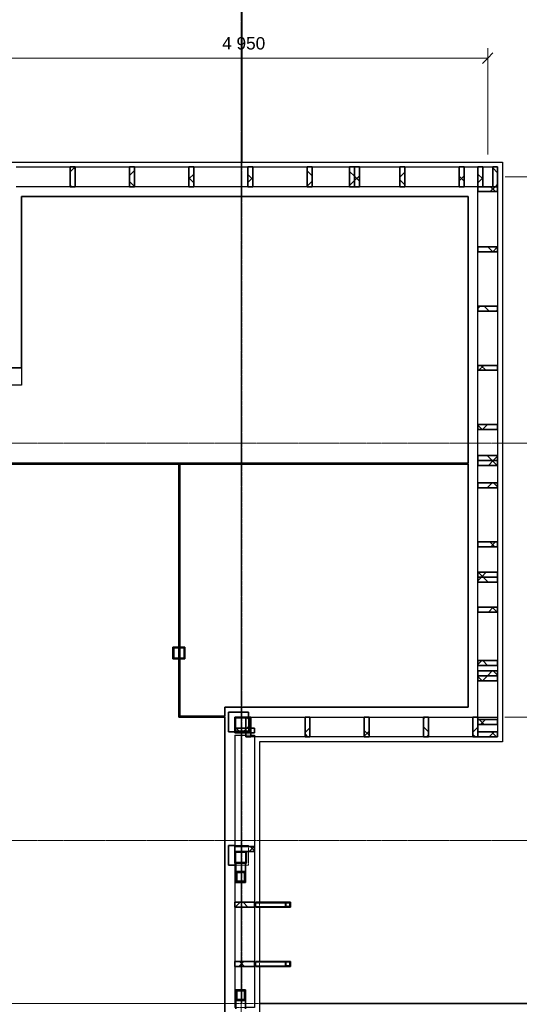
# Model space of a CAD drawing. Header units: millimetres. Extents: x -20574 to 8886, y -76409 to -50186.
# Tile 9 of 11: x -2248 to 2815, y -67659 to -57682. Entities that reach past the tile are written whole.
import ezdxf

# ---------------------------------------------------------------- set-up
doc = ezdxf.new("R2010")
doc.units = ezdxf.units.MM
doc.linetypes.add('Dash', pattern=[6.35, 3.175, -3.175])
doc.linetypes.add('Grid Line', pattern=[22.225, 12.7, -3.175, 3.175, -3.175])
for name, color, linetype, lineweight in [('216', 7, 'Continuous', 35), ('222', 7, 'Continuous', 35), ('223', 7, 'Continuous', 35), ('23', 7, 'Continuous', 25), ('25', 7, 'Continuous', 35), ('822', 7, 'Continuous', 9), ('842', 7, 'Continuous', 9), ('842-50', 7, 'Continuous', 9), ('852-UNDER', 7, 'Continuous', 25)]:
    doc.layers.add(name, color=color, linetype=linetype, lineweight=lineweight)
doc.styles.add('Arial_3', font='arial.ttf', dxfattribs={"height": 125})
doc.dimstyles.new('NO_Normal_2_5', dxfattribs={"dimscale": 304.8, "dimtxt": 127.532425, "dimasz": 0.347769, "dimexe": 0.328084, "dimexo": 0.246063, "dimgap": 0.164042, "dimtad": 1, "dimdec": 0, "dimzin": 0, "dimdsep": 46, "dimtxsty": 'Arial_3', "dimblk1": 'OBLIQUE', "dimblk2": 'OBLIQUE', "dimsah": 1, "dimcen": 0.09, "dimazin": 0, "dimtfac": 1, "dimtdec": 4, "dimtix": 1, "dimtmove": 0, "dimatfit": 3, "dimfxl": 1, "dimtvp": 1, "dimtolj": 1, "dimtzin": 0, "dimlwd": 18, "dimlwe": 18, "dimarcsym": 2})
pattern_1 = [(45, (0, 0), (-17.960512, 17.960512), [])]
pattern_2 = [(45, (0, 0), (-106.06602, 106.06602), []), (135, (0, 0), (-106.06602, -106.06602), [])]

# ---------------------------------------------------------------- blocks, each defined once
blk = doc.blocks.new('S-Frame_Wood_Glulam-Western Species - Svill 48x198-774793-RIVEPLAN')
at = {"layer": '852-UNDER'}
blk.add_line((2594.9, -59174.1), (2594.9, -59374.1), dxfattribs=at)
blk = doc.blocks.new('S-Frame_Steel_RHS _EN 10219-2_Cold formed welded_ - CF-RHS50x5-851268-RIVEPLAN')
at = {"layer": '852-UNDER'}
for p, q in [((1692.6, 20), (1392.6, 20)), ((1692.6, -20), (1392.6, -20))]:
    blk.add_line(p, q, dxfattribs=at)
blk = doc.blocks.new('Innstøpningsplate - Sveiseplate 200x200X15-V4-RIVEPLAN')
at = {"layer": '216', "linetype": 'Dash', "lineweight": 18}
blk.add_line((419.1, -364.6), (419.1, -214.7), dxfattribs=at)
at = {"layer": '852-UNDER'}
for p, q in [((419.1, -164.6), (219.1, -164.6)), ((219.1, -164.6), (219.1, -364.6)), ((419.1, -214.6), (419.1, -164.6)), ((219.1, -364.6), (281.4, -364.6))]:
    blk.add_line(p, q, dxfattribs=at)
blk = doc.blocks.new('S-Frame_Wood_Glulam-Western Species - Svill 48x198-780062-RIVEPLAN')
at = {"layer": '223', "linetype": 'Dash', "lineweight": 18}
for p, q in [((45.3, -64949.1), (45.3, -64749.1)), ((2592.8, -64749.1), (2592.8, -64949.1))]:
    blk.add_line(p, q, dxfattribs=at)
blk = doc.blocks.new('S-Frame_Wood_Glulam-Western Species - Svill 48x198-776194-RIVEPLAN')
at = {"layer": '223', "linetype": 'Dash', "lineweight": 18}
blk.add_line((2594.8, -64949), (2394.8, -64949), dxfattribs=at)
at = {"layer": '852-UNDER'}
for p, q in [((2444.8, -59174.1), (2544.8, -59174.1)), ((2394.8, -59984.1), (2394.8, -59424.1)), ((2594.8, -59424.1), (2594.8, -59984.1)), ((2394.8, -60584.1), (2394.8, -60034.1)), ((2594.8, -60034.1), (2594.8, -60584.1)), ((2394.8, -61184.1), (2394.8, -60634.1)), ((2594.8, -60634.1), (2594.8, -61184.1)), ((2394.8, -61784.1), (2394.8, -61234.1)), ((2594.8, -61234.1), (2594.8, -61784.1)), ((2394.8, -62099.1), (2394.8, -61834.1)), ((2594.8, -61834.1), (2594.8, -62099.1)), ((2394.8, -62374.1), (2394.8, -62199.1)), ((2594.8, -62199.1), (2594.8, -62374.1)), ((2394.8, -62974.1), (2394.8, -62424.1)), ((2594.8, -62424.1), (2594.8, -62974.1)), ((2394.8, -63280.6), (2394.8, -63024.1)), ((2594.8, -63024.1), (2594.8, -63280.6)), ((2394.8, -63634.1), (2394.8, -63380.6)), ((2594.8, -63380.6), (2594.8, -63634.1)), ((2394.8, -64174.1), (2394.8, -63684.1)), ((2594.8, -63684.1), (2594.8, -64174.1)), ((2394.8, -64280.6), (2394.8, -64224.1)), ((2594.8, -64224.1), (2594.8, -64280.6)), ((2394.8, -64749.1), (2394.8, -64380.6)), ((2594.8, -64380.6), (2594.8, -64774.1)), ((2594.8, -64824.1), (2594.8, -64899.1))]:
    blk.add_line(p, q, dxfattribs=at)
blk = doc.blocks.new('S-Frame_Wood_Glulam-Western Species - Svill 48x198-780122-RIVEPLAN')
at = {"layer": '223', "linetype": 'Dash', "lineweight": 18}
for p, q in [((44.7, -64949.1), (44.7, -64749.1)), ((2594.2, -64774.1), (2594.2, -64824)), ((2594.2, -64899.1), (2594.2, -64949.1))]:
    blk.add_line(p, q, dxfattribs=at)
at = {"layer": '852-UNDER'}
for p, q in [((93.1, -64749.1), (643.1, -64749.1)), ((693.1, -64749.1), (1243.1, -64749.1)), ((1293.1, -64749.1), (1843.1, -64749.1)), ((1893.1, -64749.1), (2344.8, -64749.1)), ((2394.8, -64749.1), (2594.2, -64749.1)), ((2594.2, -64749.1), (2594.2, -64774.1)), ((2594.2, -64824.1), (2594.2, -64899.1)), ((643.1, -64949.1), (93.1, -64949.1)), ((1243.1, -64949.1), (693.1, -64949.1)), ((1843.1, -64949.1), (1293.1, -64949.1)), ((2344.8, -64949.1), (1893.1, -64949.1))]:
    blk.add_line(p, q, dxfattribs=at)
blk = doc.blocks.new('S-Frame_Wood_Glulam-Western Species - Svill 48x198-774856-RIVEPLAN')
at = {"layer": '223', "linetype": 'Dash', "lineweight": 18}
for p, q in [((-2555.2, -59174.3), (-2555.2, -59174.1)), ((-2555.2, -59174.1), (-2535.2, -59174.1)), ((-2355.2, -59374.1), (-2555.2, -59374.1))]:
    blk.add_line(p, q, dxfattribs=at)
at = {"layer": '852-UNDER'}
for p, q in [((-2535.2, -59174.1), (-2335.2, -59174.1)), ((-2285.2, -59174.1), (-1735.2, -59174.1)), ((-1685.2, -59174.1), (-1135.2, -59174.1)), ((-1085.2, -59174.1), (-535.2, -59174.1)), ((-485.2, -59174.1), (64.8, -59174.1)), ((114.8, -59174.1), (664.8, -59174.1)), ((714.8, -59174.1), (1094.8, -59174.1)), ((1194.8, -59174.1), (1604.8, -59174.1)), ((1654.8, -59174.1), (2204.8, -59174.1)), ((2254.8, -59174.1), (2394.8, -59174.1)), ((2444.8, -59174.1), (2544.8, -59174.1)), ((-2335.2, -59374.1), (-2355.2, -59374.1)), ((-1735.2, -59374.1), (-2285.2, -59374.1)), ((-1135.2, -59374.1), (-1685.2, -59374.1)), ((-535.2, -59374.1), (-1085.2, -59374.1)), ((64.8, -59374.1), (-485.2, -59374.1)), ((664.8, -59374.1), (114.8, -59374.1)), ((1094.8, -59374.1), (714.8, -59374.1)), ((1604.8, -59374.1), (1194.8, -59374.1)), ((2204.8, -59374.1), (1654.8, -59374.1)), ((2394.8, -59374.1), (2254.8, -59374.1))]:
    blk.add_line(p, q, dxfattribs=at)
blk = doc.blocks.new('Innstøpningsplate - Sveiseplate 200x200X15-V5-RIVEPLAN')
at = {"layer": '216', "linetype": 'Dash', "lineweight": 18}
for p, q in [((419.1, -164.6), (281.4, -164.6)), ((419.1, -364.6), (419.1, -164.6)), ((281.4, -364.6), (419.1, -364.6))]:
    blk.add_line(p, q, dxfattribs=at)
at = {"layer": '852-UNDER'}
for p, q in [((281.4, -164.6), (219.1, -164.6)), ((219.1, -164.6), (219.1, -364.6)), ((219.1, -364.6), (281.4, -364.6))]:
    blk.add_line(p, q, dxfattribs=at)
blk = doc.blocks.new('S-Frame_Wood_Glulam-Western Species - Svill 48x198-862749-RIVEPLAN')
at = {"layer": '223', "linetype": 'Dash', "lineweight": 18}
for p, q in [((43.1, -64931.5), (93, -64931.5)), ((41.3, -67690.8), (-58.6, -67690.8))]:
    blk.add_line(p, q, dxfattribs=at)
at = {"layer": '852-UNDER'}
for p, q in [((-68.7, -64931.5), (43.1, -64931.5)), ((-68.7, -64931.5), (-68.7, -66059.1)), ((93.1, -64931.5), (131.3, -64931.5)), ((131.3, -64931.5), (131.3, -66059.1)), ((131.3, -66109.1), (131.3, -66624.1)), ((-68.7, -66229.1), (-68.7, -66624.1)), ((-68.7, -66674.1), (-68.7, -67224.1)), ((131.3, -66674.1), (131.3, -67224.1)), ((-68.7, -67274.1), (-68.7, -67690.8)), ((131.3, -67274.1), (131.3, -67690.8)), ((-58.7, -67690.8), (-68.7, -67690.8)), ((131.3, -67690.8), (41.3, -67690.8))]:
    blk.add_line(p, q, dxfattribs=at)
blk = doc.blocks.new('DIMBLOCK2-RIVEPLAN')
at = {"layer": '842-50', "lineweight": 18}
for p, q in [((-16143.4, -52974.1), (-16196.4, -52921.1)), ((-16143.4, -52974.1), (-16143.4, -67649.1)), ((-16143.4, -52974.1), (-16090.4, -53027.1)), ((-16143.4, -52974.1), (-16043.4, -52974.1)), ((-16143.4, -52974.1), (-16143.4, -52974.1)), ((-16143.4, -67649.1), (-16196.4, -67596.1)), ((-80.2, -67649.1), (-16243.4, -67649.1)), ((-16143.4, -67649.1), (-16090.4, -67702.1)), ((-16143.4, -67649.1), (-80.2, -67649.1))]:
    blk.add_line(p, q, dxfattribs=at)
at = {"layer": '842-50', "color": 0, "lineweight": 18, "insert": (-16355.6, -60576.5), "char_height": 125, "width": 635.7, "attachment_point": 1, "rotation": 90, "line_spacing_factor": 0.941778, "style": 'Arial_3'}
blk.add_mtext('14 675', dxfattribs=at)
blk = doc.blocks.new('_Oblique')
at = {"color": 0, "linetype": 'ByBlock', "lineweight": -2}
blk.add_line((-0.5, -0.5), (0.5, 0.5), dxfattribs=at)
blk = doc.blocks.new('DIMBLOCK9-RIVEPLAN')
at = {"layer": '842-50', "lineweight": 18}
for p, q in [((-2455.2, -59099.4), (-2455.2, -57971.1)), ((-2455.2, -58071.1), (-2402.2, -58018.1)), ((2494.8, -59049.1), (2494.8, -57971.1)), ((2494.8, -58071.1), (2547.8, -58018.1)), ((-2455.2, -58071.1), (-2508.2, -58124.1)), ((-2455.2, -58071.1), (2494.8, -58071.1)), ((-2455.2, -58071.1), (-2455.2, -59099.4)), ((2494.8, -58071.1), (2441.8, -58124.1)), ((2494.8, -58071.1), (2494.8, -59049.1))]:
    blk.add_line(p, q, dxfattribs=at)
at = {"layer": '842-50', "color": 0, "lineweight": 18, "insert": (-197, -57858.8), "char_height": 125, "width": 520.332, "attachment_point": 1, "line_spacing_factor": 0.941778, "style": 'Arial_3'}
blk.add_mtext('4 950', dxfattribs=at)
blk = doc.blocks.new('DIMBLOCK11-RIVEPLAN')
at = {"layer": '842-50', "lineweight": 18}
for p, q in [((4057.3, -64749.1), (4004.3, -64696.1)), ((2669.2, -64749.1), (4157.3, -64749.1)), ((4057.3, -64749.1), (2669.2, -64749.1)), ((4057.3, -70774.5), (4057.3, -64749.1)), ((4057.3, -64749.1), (4110.3, -64802.1)), ((4057.3, -70774.5), (4004.3, -70721.5)), ((81.1, -70774.5), (4157.3, -70774.5)), ((4057.3, -70774.5), (81.1, -70774.5)), ((4057.3, -70774.5), (4110.3, -70827.5))]:
    blk.add_line(p, q, dxfattribs=at)
at = {"layer": '842-50', "color": 0, "lineweight": 18, "insert": (3845, -67978.6), "char_height": 125, "width": 520.332, "attachment_point": 1, "rotation": 90, "line_spacing_factor": 0.941778, "style": 'Arial_3'}
blk.add_mtext('6 025', dxfattribs=at)
blk = doc.blocks.new('DIMBLOCK12-RIVEPLAN')
at = {"layer": '842-50', "lineweight": 18}
for p, q in [((4057.3, -59274.1), (4004.3, -59221.1)), ((2669.8, -59274.1), (4157.3, -59274.1)), ((4057.3, -59274.1), (2669.8, -59274.1)), ((4057.3, -64749.1), (4057.3, -59274.1)), ((4057.3, -59274.1), (4110.3, -59327.1)), ((4057.3, -64749.1), (4004.3, -64696.1)), ((2669.2, -64749.1), (4157.3, -64749.1)), ((4057.3, -64749.1), (2669.2, -64749.1)), ((4057.3, -64749.1), (4110.3, -64802.1))]:
    blk.add_line(p, q, dxfattribs=at)
at = {"layer": '842-50', "color": 0, "lineweight": 18, "insert": (3845, -62228.4), "char_height": 125, "width": 520.332, "attachment_point": 1, "rotation": 90, "line_spacing_factor": 0.941778, "style": 'Arial_3'}
blk.add_mtext('5 475', dxfattribs=at)

msp = doc.modelspace()

# ---------------------------------------------------------------- hatches: boundary and pattern name
at = {"layer": '222', "lineweight": 9}
h = msp.add_hatch(dxfattribs=at)
h.set_pattern_fill('FP_2', color=256, style=0, pattern_type=2)
h.set_pattern_definition(pattern_2)
h.paths.add_polyline_path([(-1735.2, -59374.1), (-1685.2, -59374.1), (-1685.2, -59174.1), (-1735.2, -59174.1), (-1735.2, -59307.7)])
h = msp.add_hatch(dxfattribs=at)
h.set_pattern_fill('FP_2', color=256, style=0, pattern_type=2)
h.set_pattern_definition(pattern_2)
h.paths.add_polyline_path([(-1085.2, -59374.1), (-1085.2, -59174.1), (-1135.2, -59174.1), (-1135.2, -59374.1)])
h = msp.add_hatch(dxfattribs=at)
h.set_pattern_fill('FP_2', color=256, style=0, pattern_type=2)
h.set_pattern_definition(pattern_2)
h.paths.add_polyline_path([(-485.2, -59374.1), (-485.2, -59174.1), (-535.2, -59174.1), (-535.2, -59374.1)])
h = msp.add_hatch(dxfattribs=at)
h.set_pattern_fill('FP_2', color=256, style=0, pattern_type=2)
h.set_pattern_definition(pattern_2)
h.paths.add_polyline_path([(114.8, -59374.1), (114.8, -59174.1), (64.8, -59174.1), (64.8, -59374.1)])
h = msp.add_hatch(dxfattribs=at)
h.set_pattern_fill('FP_2', color=256, style=0, pattern_type=2)
h.set_pattern_definition(pattern_2)
h.paths.add_polyline_path([(714.8, -59374.1), (714.8, -59174.1), (664.8, -59174.1), (664.8, -59374.1)])
h = msp.add_hatch(dxfattribs=at)
h.set_pattern_fill('FP_2', color=256, style=0, pattern_type=2)
h.set_pattern_definition(pattern_2)
h.paths.add_polyline_path([(1144.8, -59374.1), (1144.8, -59174.1), (1094.8, -59174.1), (1094.8, -59374.1)])
h = msp.add_hatch(dxfattribs=at)
h.set_pattern_fill('FP_2', color=256, style=0, pattern_type=2)
h.set_pattern_definition(pattern_2)
h.paths.add_polyline_path([(1194.8, -59374.1), (1194.8, -59174.1), (1144.8, -59174.1), (1144.8, -59374.1)])
h = msp.add_hatch(dxfattribs=at)
h.set_pattern_fill('FP_2', color=256, style=0, pattern_type=2)
h.set_pattern_definition(pattern_2)
h.paths.add_polyline_path([(1654.8, -59374.1), (1654.8, -59174.1), (1604.8, -59174.1), (1604.8, -59374.1)])
h = msp.add_hatch(dxfattribs=at)
h.set_pattern_fill('FP_2', color=256, style=0, pattern_type=2)
h.set_pattern_definition(pattern_2)
h.paths.add_polyline_path([(2254.8, -59374.1), (2254.8, -59174.1), (2204.8, -59174.1), (2204.8, -59374.1)])
h = msp.add_hatch(dxfattribs=at)
h.set_pattern_fill('FP_2', color=256, style=0, pattern_type=2)
h.set_pattern_definition(pattern_2)
h.paths.add_polyline_path([(2444.8, -59374.1), (2444.8, -59174.1), (2394.8, -59174.1), (2394.8, -59374.1)])
h = msp.add_hatch(dxfattribs=at)
h.set_pattern_fill('FP_2', color=256, style=0, pattern_type=2)
h.set_pattern_definition(pattern_2)
h.paths.add_polyline_path([(2594.8, -59374.1), (2594.8, -59174.1), (2544.8, -59174.1), (2544.8, -59374.1)])
h = msp.add_hatch(dxfattribs=at)
h.set_pattern_fill('FP_2', color=256, style=0, pattern_type=2)
h.set_pattern_definition(pattern_2)
h.paths.add_polyline_path([(2594.8, -59424.1), (2594.8, -59374.1), (2394.8, -59374.1), (2394.8, -59424.1)])
h = msp.add_hatch(dxfattribs=at)
h.set_pattern_fill('FP_2', color=256, style=0, pattern_type=2)
h.set_pattern_definition(pattern_2)
h.paths.add_polyline_path([(2594.8, -60034.1), (2594.8, -59984.1), (2394.8, -59984.1), (2394.8, -60034.1)])
h = msp.add_hatch(dxfattribs=at)
h.set_pattern_fill('FP_2', color=256, style=0, pattern_type=2)
h.set_pattern_definition(pattern_2)
h.paths.add_polyline_path([(2594.8, -60634.1), (2594.8, -60584.1), (2394.8, -60584.1), (2394.8, -60634.1)])
h = msp.add_hatch(dxfattribs=at)
h.set_pattern_fill('FP_2', color=256, style=0, pattern_type=2)
h.set_pattern_definition(pattern_2)
h.paths.add_polyline_path([(2594.8, -61234.1), (2594.8, -61184.1), (2394.8, -61184.1), (2394.8, -61234.1)])
h = msp.add_hatch(dxfattribs=at)
h.set_pattern_fill('FP_2', color=256, style=0, pattern_type=2)
h.set_pattern_definition(pattern_2)
h.paths.add_polyline_path([(2594.8, -61834.1), (2594.8, -61784.1), (2394.8, -61784.1), (2394.8, -61834.1)])
h = msp.add_hatch(dxfattribs=at)
h.set_pattern_fill('FP_2', color=256, style=0, pattern_type=2)
h.set_pattern_definition(pattern_2)
h.paths.add_polyline_path([(2594.8, -62149.1), (2594.8, -62099.1), (2394.8, -62099.1), (2394.8, -62149.1)])
h = msp.add_hatch(dxfattribs=at)
h.set_pattern_fill('FP_2', color=256, style=0, pattern_type=2)
h.set_pattern_definition(pattern_2)
h.paths.add_polyline_path([(2594.8, -62199.1), (2594.8, -62149.1), (2394.8, -62149.1), (2394.8, -62199.1)])
h = msp.add_hatch(dxfattribs=at)
h.set_pattern_fill('FP_2', color=256, style=0, pattern_type=2)
h.set_pattern_definition(pattern_2)
h.paths.add_polyline_path([(2594.8, -62424.1), (2594.8, -62374.1), (2394.8, -62374.1), (2394.8, -62424.1)])
h = msp.add_hatch(dxfattribs=at)
h.set_pattern_fill('FP_2', color=256, style=0, pattern_type=2)
h.set_pattern_definition(pattern_2)
h.paths.add_polyline_path([(2594.8, -63024.1), (2594.8, -62974.1), (2394.8, -62974.1), (2394.8, -63024.1)])
h = msp.add_hatch(dxfattribs=at)
h.set_pattern_fill('FP_2', color=256, style=0, pattern_type=2)
h.set_pattern_definition(pattern_2)
h.paths.add_polyline_path([(2594.8, -63330.6), (2594.8, -63280.6), (2394.8, -63280.6), (2394.8, -63330.6)])
h = msp.add_hatch(dxfattribs=at)
h.set_pattern_fill('FP_2', color=256, style=0, pattern_type=2)
h.set_pattern_definition(pattern_2)
h.paths.add_polyline_path([(2594.8, -63380.6), (2594.8, -63330.6), (2394.8, -63330.6), (2394.8, -63380.6)])
h = msp.add_hatch(dxfattribs=at)
h.set_pattern_fill('FP_2', color=256, style=0, pattern_type=2)
h.set_pattern_definition(pattern_2)
h.paths.add_polyline_path([(2594.8, -63684.1), (2594.8, -63634.1), (2394.8, -63634.1), (2394.8, -63684.1)])
h = msp.add_hatch(dxfattribs=at)
h.set_pattern_fill('FP_1', color=256, style=0, pattern_type=2)
h.set_pattern_definition(pattern_1)
h.paths.add_polyline_path([(-695.2, -64159.1), (-575.2, -64159.1), (-575.2, -64039.1), (-695.2, -64039.1)])
h.paths.add_polyline_path([(-687.2, -64151.1), (-687.2, -64047.1), (-583.2, -64047.1), (-583.2, -64151.1)])
h = msp.add_hatch(dxfattribs=at)
h.set_pattern_fill('FP_2', color=256, style=0, pattern_type=2)
h.set_pattern_definition(pattern_2)
h.paths.add_polyline_path([(2594.8, -64224.1), (2594.8, -64174.1), (2394.8, -64174.1), (2394.8, -64224.1)])
h = msp.add_hatch(dxfattribs=at)
h.set_pattern_fill('FP_2', color=256, style=0, pattern_type=2)
h.set_pattern_definition(pattern_2)
h.paths.add_polyline_path([(2594.8, -64330.6), (2594.8, -64280.6), (2394.8, -64280.6), (2394.8, -64330.6)])
h = msp.add_hatch(dxfattribs=at)
h.set_pattern_fill('FP_2', color=256, style=0, pattern_type=2)
h.set_pattern_definition(pattern_2)
h.paths.add_polyline_path([(2594.8, -64380.6), (2594.8, -64330.6), (2394.8, -64330.6), (2394.8, -64380.6)])
h = msp.add_hatch(dxfattribs=at)
h.set_pattern_fill('FP_1', color=256, style=0, pattern_type=2)
h.set_pattern_definition(pattern_1)
h.paths.add_polyline_path([(-68.7, -64899.1), (81.3, -64899.1), (81.3, -64749.1), (-68.7, -64749.1), (-68.7, -64881.2)])
h.paths.add_polyline_path([(73.3, -64891.1), (-60.7, -64891.1), (-60.7, -64757.1), (73.3, -64757.1)])
h = msp.add_hatch(dxfattribs=at)
h.set_pattern_fill('FP_2', color=256, style=0, pattern_type=2)
h.set_pattern_definition(pattern_2)
h.paths.add_polyline_path([(93.1, -64949.1), (93.1, -64749.1), (43.1, -64749.1), (43.1, -64949.1)])
h = msp.add_hatch(dxfattribs=at)
h.set_pattern_fill('FP_2', color=256, style=0, pattern_type=2)
h.set_pattern_definition(pattern_2)
h.paths.add_polyline_path([(693.1, -64949.1), (693.1, -64749.1), (643.1, -64749.1), (643.1, -64949.1)])
h = msp.add_hatch(dxfattribs=at)
h.set_pattern_fill('FP_2', color=256, style=0, pattern_type=2)
h.set_pattern_definition(pattern_2)
h.paths.add_polyline_path([(1293.1, -64949.1), (1293.1, -64749.1), (1243.1, -64749.1), (1243.1, -64949.1)])
h = msp.add_hatch(dxfattribs=at)
h.set_pattern_fill('FP_2', color=256, style=0, pattern_type=2)
h.set_pattern_definition(pattern_2)
h.paths.add_polyline_path([(1893.1, -64949.1), (1893.1, -64749.1), (1843.1, -64749.1), (1843.1, -64949.1)])
h = msp.add_hatch(dxfattribs=at)
h.set_pattern_fill('FP_2', color=256, style=0, pattern_type=2)
h.set_pattern_definition(pattern_2)
h.paths.add_polyline_path([(2394.8, -64949.1), (2394.8, -64749.1), (2344.8, -64749.1), (2344.8, -64949.1)])
h = msp.add_hatch(dxfattribs=at)
h.set_pattern_fill('FP_2', color=256, style=0, pattern_type=2)
h.set_pattern_definition(pattern_2)
h.paths.add_polyline_path([(2594.8, -64824.1), (2594.8, -64774.1), (2394.8, -64774.1), (2394.8, -64824.1)])
h = msp.add_hatch(dxfattribs=at)
h.set_pattern_fill('FP_2', color=256, style=0, pattern_type=2)
h.set_pattern_definition(pattern_2)
h.paths.add_polyline_path([(131.3, -64909.1), (131.3, -64859.1), (-68.7, -64859.1), (-68.7, -64909.1), (30, -64909.1)])
h = msp.add_hatch(dxfattribs=at)
h.set_pattern_fill('FP_2', color=256, style=0, pattern_type=2)
h.set_pattern_definition(pattern_2)
h.paths.add_polyline_path([(2594.8, -64949.1), (2594.8, -64899.1), (2394.8, -64899.1), (2394.8, -64949.1)])
h = msp.add_hatch(dxfattribs=at)
h.set_pattern_fill('FP_2', color=256, style=0, pattern_type=2)
h.set_pattern_definition(pattern_2)
h.paths.add_polyline_path([(131.3, -66109.1), (131.3, -66059.1), (-68.7, -66059.1), (-68.7, -66109.1), (30, -66109.1)])
h = msp.add_hatch(dxfattribs=at)
h.set_pattern_fill('FP_1', color=256, style=0, pattern_type=2)
h.set_pattern_definition(pattern_1)
h.paths.add_polyline_path([(51.3, -66229.1), (51.3, -66109.1), (-68.7, -66109.1), (-68.7, -66229.1), (30, -66229.1)])
h.paths.add_polyline_path([(30, -66221.1), (-60.7, -66221.1), (-60.7, -66117.1), (43.3, -66117.1), (43.3, -66221.1)])
h = msp.add_hatch(dxfattribs=at)
h.set_pattern_fill('FP_2', color=256, style=0, pattern_type=2)
h.set_pattern_definition(pattern_2)
h.paths.add_polyline_path([(131.3, -66674.1), (131.3, -66624.1), (-68.7, -66624.1), (-68.7, -66674.1)])
h = msp.add_hatch(dxfattribs=at)
h.set_pattern_fill('FP_1', color=256, style=0, pattern_type=2)
h.set_pattern_definition(pattern_1)
h.paths.add_polyline_path([(494.8, -66674.1), (494.8, -66624.1), (444.8, -66624.1), (444.8, -66674.1)])
h.paths.add_polyline_path([(449.8, -66669.1), (449.8, -66629.1), (489.8, -66629.1), (489.8, -66669.1)])
h = msp.add_hatch(dxfattribs=at)
h.set_pattern_fill('FP_2', color=256, style=0, pattern_type=2)
h.set_pattern_definition(pattern_2)
h.paths.add_polyline_path([(131.3, -67274.1), (131.3, -67224.1), (-68.7, -67224.1), (-68.7, -67274.1), (30, -67274.1)])
h = msp.add_hatch(dxfattribs=at)
h.set_pattern_fill('FP_1', color=256, style=0, pattern_type=2)
h.set_pattern_definition(pattern_1)
h.paths.add_polyline_path([(494.8, -67274.1), (494.8, -67224.1), (444.8, -67224.1), (444.8, -67274.1)])
h.paths.add_polyline_path([(449.8, -67269.1), (449.8, -67229.1), (489.8, -67229.1), (489.8, -67269.1)])
at = {"layer": '223', "lineweight": 9}
h = msp.add_hatch(dxfattribs=at)
h.set_pattern_fill('FP_1', color=256, style=0, pattern_type=2)
h.set_pattern_definition(pattern_1)
h.paths.add_polyline_path([(30, -66423), (41.3, -66423), (41.3, -66313.6), (-58.7, -66313.6), (-58.7, -66423)])
h.paths.add_polyline_path([(30, -66412), (-48.7, -66412), (-48.7, -66324.5), (31.3, -66324.5), (31.3, -66412)])
h = msp.add_hatch(dxfattribs=at)
h.set_pattern_fill('FP_1', color=256, style=0, pattern_type=2)
h.set_pattern_definition(pattern_1)
h.paths.add_polyline_path([(41.3, -67619.6), (41.3, -67510.2), (-58.7, -67510.2), (-58.7, -67619.6), (30, -67619.6)])
h.paths.add_polyline_path([(30, -67608.6), (-48.7, -67608.6), (-48.7, -67521.1), (31.3, -67521.1), (31.3, -67608.6)])

# ---------------------------------------------------------------- linework, layer by layer
at = {"layer": '222'}
for p, q in [((-1685.2, -59174.1), (-1735.2, -59174.1)), ((-1735.2, -59174.1), (-1735.2, -59374.1)), ((-1685.2, -59374.1), (-1685.2, -59174.1)), ((-1085.2, -59174.1), (-1135.2, -59174.1)), ((-1135.2, -59174.1), (-1135.2, -59374.1)), ((-1085.2, -59374.1), (-1085.2, -59174.1)), ((-485.2, -59174.1), (-535.2, -59174.1)), ((-535.2, -59174.1), (-535.2, -59374.1)), ((-485.2, -59374.1), (-485.2, -59174.1)), ((114.8, -59174.1), (64.8, -59174.1)), ((64.8, -59174.1), (64.8, -59374.1)), ((114.8, -59374.1), (114.8, -59174.1)), ((714.8, -59174.1), (664.8, -59174.1)), ((664.8, -59174.1), (664.8, -59374.1)), ((714.8, -59374.1), (714.8, -59174.1)), ((1144.8, -59174.1), (1094.8, -59174.1)), ((1094.8, -59174.1), (1094.8, -59374.1)), ((1194.8, -59174.1), (1144.8, -59174.1)), ((1144.8, -59174.1), (1144.8, -59374.1)), ((1144.8, -59374.1), (1144.8, -59174.1)), ((1194.8, -59374.1), (1194.8, -59174.1)), ((1654.8, -59174.1), (1604.8, -59174.1)), ((1604.8, -59174.1), (1604.8, -59374.1)), ((1654.8, -59374.1), (1654.8, -59174.1)), ((2254.8, -59174.1), (2204.8, -59174.1)), ((2204.8, -59174.1), (2204.8, -59374.1)), ((2254.8, -59374.1), (2254.8, -59174.1)), ((2444.8, -59174.1), (2394.8, -59174.1)), ((2394.8, -59174.1), (2394.8, -59374.1)), ((2444.8, -59374.1), (2444.8, -59174.1)), ((2594.8, -59174.1), (2544.8, -59174.1)), ((2544.8, -59174.1), (2544.8, -59374.1)), ((2594.8, -59374.1), (2594.8, -59174.1)), ((-1735.2, -59374.1), (-1685.2, -59374.1)), ((-1135.2, -59374.1), (-1085.2, -59374.1)), ((-535.2, -59374.1), (-485.2, -59374.1)), ((64.8, -59374.1), (114.8, -59374.1)), ((664.8, -59374.1), (714.8, -59374.1)), ((1094.8, -59374.1), (1144.8, -59374.1)), ((1144.8, -59374.1), (1194.8, -59374.1)), ((1604.8, -59374.1), (1654.8, -59374.1)), ((2204.8, -59374.1), (2254.8, -59374.1)), ((2594.8, -59374.1), (2394.8, -59374.1)), ((2394.8, -59374.1), (2394.8, -59424.1)), ((2394.8, -59374.1), (2444.8, -59374.1)), ((2394.8, -59424.1), (2594.8, -59424.1)), ((2544.8, -59374.1), (2594.8, -59374.1)), ((2594.8, -59424.1), (2594.8, -59374.1)), ((2594.8, -59984.1), (2394.8, -59984.1)), ((2394.8, -59984.1), (2394.8, -60034.1)), ((2394.8, -60034.1), (2594.8, -60034.1)), ((2594.8, -60034.1), (2594.8, -59984.1)), ((2594.8, -60584.1), (2394.8, -60584.1)), ((2394.8, -60584.1), (2394.8, -60634.1)), ((2394.8, -60634.1), (2594.8, -60634.1)), ((2594.8, -60634.1), (2594.8, -60584.1)), ((2594.8, -61184.1), (2394.8, -61184.1)), ((2394.8, -61184.1), (2394.8, -61234.1)), ((2394.8, -61234.1), (2594.8, -61234.1)), ((2594.8, -61234.1), (2594.8, -61184.1)), ((2594.8, -61784.1), (2394.8, -61784.1)), ((2394.8, -61784.1), (2394.8, -61834.1)), ((2394.8, -61834.1), (2594.8, -61834.1)), ((2594.8, -61834.1), (2594.8, -61784.1)), ((2594.8, -62099.1), (2394.8, -62099.1)), ((2394.8, -62099.1), (2394.8, -62149.1)), ((2394.8, -62149.1), (2594.8, -62149.1)), ((2594.8, -62149.1), (2394.8, -62149.1)), ((2394.8, -62149.1), (2394.8, -62199.1)), ((2594.8, -62149.1), (2594.8, -62099.1)), ((2594.8, -62199.1), (2594.8, -62149.1)), ((2394.8, -62199.1), (2594.8, -62199.1)), ((2594.8, -62374.1), (2394.8, -62374.1)), ((2394.8, -62374.1), (2394.8, -62424.1)), ((2394.8, -62424.1), (2594.8, -62424.1)), ((2594.8, -62424.1), (2594.8, -62374.1)), ((2594.8, -62974.1), (2394.8, -62974.1)), ((2394.8, -62974.1), (2394.8, -63024.1)), ((2394.8, -63024.1), (2594.8, -63024.1)), ((2594.8, -63024.1), (2594.8, -62974.1)), ((2594.8, -63280.6), (2394.8, -63280.6)), ((2394.8, -63280.6), (2394.8, -63330.6)), ((2594.8, -63330.6), (2394.8, -63330.6)), ((2394.8, -63330.6), (2394.8, -63380.6)), ((2394.8, -63330.6), (2594.8, -63330.6)), ((2594.8, -63330.6), (2594.8, -63280.6)), ((2594.8, -63380.6), (2594.8, -63330.6)), ((2394.8, -63380.6), (2594.8, -63380.6)), ((2594.8, -63634.1), (2394.8, -63634.1)), ((2394.8, -63634.1), (2394.8, -63684.1)), ((2594.8, -63684.1), (2594.8, -63634.1)), ((2394.8, -63684.1), (2594.8, -63684.1)), ((-575.2, -64039.1), (-695.2, -64039.1)), ((-695.2, -64039.1), (-695.2, -64159.1)), ((-687.2, -64151.1), (-687.2, -64047.1)), ((-687.2, -64047.1), (-583.2, -64047.1)), ((-583.2, -64047.1), (-583.2, -64151.1)), ((-575.2, -64159.1), (-575.2, -64039.1)), ((-695.2, -64159.1), (-575.2, -64159.1)), ((-583.2, -64151.1), (-687.2, -64151.1)), ((2594.8, -64174.1), (2394.8, -64174.1)), ((2394.8, -64174.1), (2394.8, -64224.1)), ((2394.8, -64224.1), (2594.8, -64224.1)), ((2594.8, -64224.1), (2594.8, -64174.1)), ((2594.8, -64280.6), (2394.8, -64280.6)), ((2394.8, -64280.6), (2394.8, -64330.6)), ((2394.8, -64330.6), (2594.8, -64330.6)), ((2594.8, -64330.6), (2394.8, -64330.6)), ((2394.8, -64330.6), (2394.8, -64380.6)), ((2594.8, -64330.6), (2594.8, -64280.6)), ((2594.8, -64380.6), (2594.8, -64330.6)), ((2394.8, -64380.6), (2594.8, -64380.6)), ((81.3, -64749.1), (-68.7, -64749.1)), ((-68.7, -64749.1), (-68.7, -64899.1)), ((-60.7, -64891.1), (-60.7, -64757.1)), ((-60.7, -64757.1), (73.3, -64757.1)), ((93.1, -64749.1), (43.1, -64749.1)), ((43.1, -64749.1), (43.1, -64949.1)), ((73.3, -64757.1), (73.3, -64891.1)), ((81.3, -64899.1), (81.3, -64749.1)), ((93.1, -64949.1), (93.1, -64749.1)), ((693.1, -64749.1), (643.1, -64749.1)), ((643.1, -64749.1), (643.1, -64949.1)), ((693.1, -64949.1), (693.1, -64749.1)), ((1293.1, -64749.1), (1243.1, -64749.1)), ((1243.1, -64749.1), (1243.1, -64949.1)), ((1293.1, -64949.1), (1293.1, -64749.1)), ((1893.1, -64749.1), (1843.1, -64749.1)), ((1843.1, -64749.1), (1843.1, -64949.1)), ((1893.1, -64949.1), (1893.1, -64749.1)), ((2394.8, -64749.1), (2344.8, -64749.1)), ((2344.8, -64749.1), (2344.8, -64949.1)), ((2394.8, -64949.1), (2394.8, -64749.1)), ((2594.8, -64774.1), (2394.8, -64774.1)), ((2394.8, -64774.1), (2394.8, -64824.1)), ((2394.8, -64824.1), (2594.8, -64824.1)), ((2594.8, -64824.1), (2594.8, -64774.1)), ((131.3, -64859.1), (-68.7, -64859.1)), ((-68.7, -64859.1), (-68.7, -64909.1)), ((-68.7, -64899.1), (81.3, -64899.1)), ((-68.7, -64909.1), (131.3, -64909.1)), ((73.3, -64891.1), (-60.7, -64891.1)), ((131.3, -64909.1), (131.3, -64859.1)), ((2594.8, -64899.1), (2394.8, -64899.1)), ((2394.8, -64899.1), (2394.8, -64949.1)), ((2594.8, -64949.1), (2594.8, -64899.1)), ((43.1, -64949.1), (93.1, -64949.1)), ((643.1, -64949.1), (693.1, -64949.1)), ((1243.1, -64949.1), (1293.1, -64949.1)), ((1843.1, -64949.1), (1893.1, -64949.1)), ((2344.8, -64949.1), (2394.8, -64949.1)), ((2394.8, -64949.1), (2594.8, -64949.1)), ((131.3, -66059.1), (-68.7, -66059.1)), ((-68.7, -66059.1), (-68.7, -66109.1)), ((51.3, -66109.1), (-68.7, -66109.1)), ((-68.7, -66109.1), (-68.7, -66229.1)), ((-68.7, -66109.1), (131.3, -66109.1)), ((-60.7, -66221.1), (-60.7, -66117.1)), ((-60.7, -66117.1), (43.3, -66117.1)), ((43.3, -66117.1), (43.3, -66221.1)), ((51.3, -66229.1), (51.3, -66109.1)), ((131.3, -66109.1), (131.3, -66059.1)), ((-68.7, -66229.1), (51.3, -66229.1)), ((43.3, -66221.1), (-60.7, -66221.1)), ((131.3, -66624.1), (-68.7, -66624.1)), ((-68.7, -66624.1), (-68.7, -66674.1)), ((131.3, -66674.1), (131.3, -66624.1)), ((494.8, -66624.1), (444.8, -66624.1)), ((444.8, -66624.1), (444.8, -66674.1)), ((449.8, -66669.1), (449.8, -66629.1)), ((449.8, -66629.1), (489.8, -66629.1)), ((489.8, -66629.1), (489.8, -66669.1)), ((494.8, -66674.1), (494.8, -66624.1)), ((-68.7, -66674.1), (131.3, -66674.1)), ((444.8, -66674.1), (494.8, -66674.1)), ((489.8, -66669.1), (449.8, -66669.1)), ((131.3, -67224.1), (-68.7, -67224.1)), ((-68.7, -67224.1), (-68.7, -67274.1)), ((131.3, -67274.1), (131.3, -67224.1)), ((494.8, -67224.1), (444.8, -67224.1)), ((444.8, -67224.1), (444.8, -67274.1)), ((449.8, -67269.1), (449.8, -67229.1)), ((449.8, -67229.1), (489.8, -67229.1)), ((489.8, -67229.1), (489.8, -67269.1)), ((494.8, -67274.1), (494.8, -67224.1)), ((-68.7, -67274.1), (131.3, -67274.1)), ((444.8, -67274.1), (494.8, -67274.1)), ((489.8, -67269.1), (449.8, -67269.1))]:
    msp.add_line(p, q, dxfattribs=at)
at = {"layer": '223'}
for p, q in [((-58.7, -66229.1), (-58.7, -66313.6)), ((41.3, -66313.6), (41.3, -66229.1)), ((41.3, -66313.6), (-58.7, -66313.6)), ((-58.7, -66313.6), (-58.7, -66423)), ((-48.7, -66324.5), (31.3, -66324.5)), ((-48.7, -66412), (-48.7, -66324.5)), ((31.3, -66324.5), (31.3, -66412)), ((41.3, -66423), (41.3, -66313.6)), ((-58.7, -66423), (41.3, -66423)), ((31.3, -66412), (-48.7, -66412)), ((41.3, -67510.2), (-58.7, -67510.2)), ((-58.7, -67510.2), (-58.7, -67619.6)), ((-48.7, -67608.6), (-48.7, -67521.1)), ((-48.7, -67521.1), (31.3, -67521.1)), ((31.3, -67521.1), (31.3, -67608.6)), ((41.3, -67619.6), (41.3, -67510.2)), ((-58.7, -67619.6), (41.3, -67619.6)), ((-58.7, -67619.6), (-58.7, -67704.1)), ((31.3, -67608.6), (-48.7, -67608.6)), ((41.3, -67704.1), (41.3, -67619.6))]:
    msp.add_line(p, q, dxfattribs=at)
at = {"layer": '23', "linetype": 'Dash', "lineweight": 18}
for p, q in [((69.1, -64749.1), (69.1, -64899.1)), ((-68.6, -66049.1), (69.1, -66049.1)), ((69.1, -66049.1), (69.1, -66249.1)), ((69.1, -66249.1), (-68.6, -66249.1)), ((181.1, -66624.1), (181.1, -66674)), ((181.1, -67224.1), (181.1, -67274))]:
    msp.add_line(p, q, dxfattribs=at)
at = {"layer": '25', "color": 96, "linetype": 'Dash', "lineweight": 18, "true_color": 0x007f00}
for p, q in [((-5.2, -52974.1), (-5.2, -67649.1)), ((-1.1, -67649.1), (-1.1, -52974.1)), ((1.7, -62174), (1.7, -59124.1)), ((1.7, -67649.1), (1.7, -62184.1)), ((-635.2, -64047), (-635.2, -64039.1)), ((-625.2, -64039.1), (-625.2, -64047)), ((-635.2, -64159), (-635.2, -64151.1)), ((-625.2, -64151.1), (-625.2, -64159)), ((-6220.1, -67649.1), (1.7, -67649.1)), ((1.7, -67649.1), (181, -67649.1))]:
    msp.add_line(p, q, dxfattribs=at)
at = {"layer": '25'}
for p, q in [((1.7, -59124.1), (1.7, -52974.1)), ((-2230.2, -59474.1), (-2230.2, -61209.1)), ((2294.8, -59474.1), (-2230.2, -59474.1)), ((2294.8, -62174.1), (2294.8, -59474.1)), ((-2230.2, -61209.1), (-2355.2, -61209.1)), ((-635.2, -62184.1), (-2435.2, -62184.1)), ((-2425.2, -62174.1), (2294.8, -62174.1)), ((-635.2, -64039.1), (-635.2, -62184.1)), ((2294.8, -62184.1), (-625.2, -62184.1)), ((-625.2, -62184.1), (-625.2, -64039.1)), ((1.7, -62184.1), (1.7, -62174.1)), ((2294.8, -64649.1), (2294.8, -62184.1)), ((-635.2, -64151.1), (-635.2, -64047.1)), ((-625.2, -64047.1), (-625.2, -64151.1)), ((-635.2, -64749.1), (-635.2, -64159.1)), ((-625.2, -64159.1), (-625.2, -64739.1)), ((-625.2, -64739.1), (-168.9, -64739.1)), ((-168.9, -64649.1), (2294.8, -64649.1)), ((-168.9, -64739.1), (-168.9, -64649.1)), ((-168.9, -64749.1), (-635.2, -64749.1)), ((-168.9, -70599.5), (-168.9, -64749.1)), ((181.1, -67649.1), (7607, -67649.1))]:
    msp.add_line(p, q, dxfattribs=at)
at = {"layer": '822', "linetype": 'Grid Line'}
for p, q in [((-5.2, -76408.8), (-5.2, -50836.5)), ((-19890.8, -61974.1), (8885.9, -61974.1)), ((-19890.8, -65999.1), (8885.9, -65999.1))]:
    msp.add_line(p, q, dxfattribs=at)
at = {"layer": '852-UNDER'}
for p, q in [((-2535.2, -59124.1), (2644.8, -59124.1)), ((2644.8, -59124.1), (2644.8, -64999.1)), ((2294.8, -59474.1), (-2230.2, -59474.1)), ((-2230.2, -59474.1), (-2230.2, -61384.1)), ((2294.8, -62184.1), (2294.8, -59474.1)), ((-2230.2, -61384.1), (-5680.2, -61384.1)), ((-168.9, -70599.5), (-168.9, -64739.1)), ((-130.9, -64699.1), (69.1, -64699.1)), ((-130.9, -64899.1), (-130.9, -64699.1)), ((69.1, -64699.1), (69.1, -64749.1)), ((-68.7, -64899.1), (-130.9, -64899.1)), ((2644.8, -64999.1), (181.1, -64999.1)), ((181.1, -64999.1), (181.1, -66624.1)), ((-130.9, -66049.1), (-68.7, -66049.1)), ((-130.9, -66249.1), (-130.9, -66049.1)), ((-68.7, -66249.1), (-130.9, -66249.1)), ((144.8, -66674.1), (144.8, -66624.1)), ((444.8, -66624.1), (144.8, -66624.1)), ((144.8, -66674.1), (444.8, -66674.1)), ((181.1, -66674.1), (181.1, -67224.1)), ((144.8, -67274.1), (144.8, -67224.1)), ((444.8, -67224.1), (144.8, -67224.1)), ((144.8, -67274.1), (444.8, -67274.1)), ((181.1, -67274.1), (181.1, -67824.1))]:
    msp.add_line(p, q, dxfattribs=at)

# ---------------------------------------------------------------- block references
at = {"layer": '216', "linetype": 'Dash', "lineweight": 18}
for name, p in [('Innstøpningsplate - Sveiseplate 200x200X15-V4-RIVEPLAN', (-350, -64534.5)), ('Innstøpningsplate - Sveiseplate 200x200X15-V5-RIVEPLAN', (-350, -65884.5))]:
    msp.add_blockref(name, p, dxfattribs=at)
at = {"layer": '223', "linetype": 'Dash', "lineweight": 18}
for name in ['S-Frame_Wood_Glulam-Western Species - Svill 48x198-774856-RIVEPLAN', 'S-Frame_Wood_Glulam-Western Species - Svill 48x198-776194-RIVEPLAN', 'S-Frame_Wood_Glulam-Western Species - Svill 48x198-780122-RIVEPLAN', 'S-Frame_Wood_Glulam-Western Species - Svill 48x198-780062-RIVEPLAN', 'S-Frame_Wood_Glulam-Western Species - Svill 48x198-862749-RIVEPLAN']:
    msp.add_blockref(name, (0, 0), dxfattribs=at)
at = {"layer": '852-UNDER'}
msp.add_blockref('S-Frame_Wood_Glulam-Western Species - Svill 48x198-774793-RIVEPLAN', (0, 0), dxfattribs=at)
at = {"layer": '852-UNDER', "rotation": 180}
for p in [(1837.5, -66649.1), (1837.5, -67249.1)]:
    msp.add_blockref('S-Frame_Steel_RHS _EN 10219-2_Cold formed welded_ - CF-RHS50x5-851268-RIVEPLAN', p, dxfattribs=at)

# ---------------------------------------------------------------- dimensions: what is measured, and where the dimension line sits
at = {"layer": '842', "lineweight": 18}
for base, p1, p2, override, picture, middle in [((-16143.4, -67649.1), (-16068.4, -52974.1), (-5.2, -67649.1), {"dimpost": '<>', "dimfxl": 21757.370611}, 'DIMBLOCK2-RIVEPLAN', (-16257.2, -60311.6)), ((4057.3, -59274.1), (2594.2, -64749.1), (2594.8, -59274.1), {"dimpost": '<>', "dimfxl": 5475.000035}, 'DIMBLOCK12-RIVEPLAN', (3943.8, -62011.6)), ((4057.3, -64749.1), (6.1, -70774.5), (2594.2, -64749.1), {"dimpost": '<>', "dimfxl": 6557.77368}, 'DIMBLOCK11-RIVEPLAN', (3943.5, -67761.8))]:
    dim = msp.add_linear_dim(base=base, p1=p1, p2=p2, angle=90, dimstyle='NO_Normal_2_5', override=override, dxfattribs=at)
    dim.commit()
    dim.dimension.update_dxf_attribs({"geometry": picture, "text_midpoint": middle})
dim = msp.add_linear_dim(base=(2494.8, -58071.1), p1=(-2455.2, -59174.4), p2=(2494.8, -59124.1), dimstyle='NO_Normal_2_5', override={"dimpost": '<>', "dimfxl": 4950.244778}, dxfattribs=at)
dim.commit()
dim.dimension.update_dxf_attribs({"geometry": 'DIMBLOCK9-RIVEPLAN', "text_midpoint": (19.8, -57957.3)})

doc.saveas('drawing.dxf')
